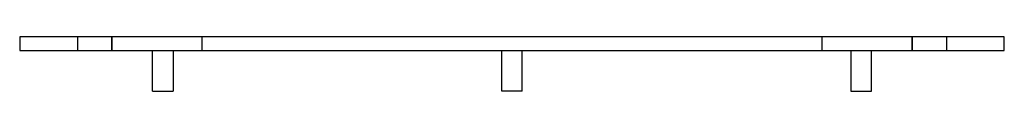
# Model space of a CAD drawing. Header units: millimetres. Extents: x -144 to 144, y -16 to 0.
import ezdxf

# ---------------------------------------------------------------- set-up
doc = ezdxf.new("R2010")
doc.units = ezdxf.units.MM
doc.layers.add('HIDDEN', color=7, linetype='Continuous')
doc.layers.add('THICK', color=7, linetype='Continuous')

msp = doc.modelspace()

# ---------------------------------------------------------------- linework, layer by layer
at = {"layer": 'HIDDEN'}
for p, q in [((-144.5, 0), (-144.5, 0)), ((-127.5, 0), (-127.5, -4)), ((-127.5, 0), (-127.5, -4)), ((-117.5, -4), (-117.5, 0)), ((-117.5, 0), (-117.5, -4)), ((-91, 0), (-91, -4)), ((91, -4), (91, 0)), ((117.5, -4), (117.5, 0)), ((117.5, 0), (117.5, -4)), ((127.5, 0), (127.5, -4)), ((127.5, 0), (127.5, -4)), ((144.5, 0), (144.5, 0)), ((-144.5, -4), (-144.5, -4)), ((144.5, -4), (144.5, -4))]:
    msp.add_line(p, q, dxfattribs=at)
at = {"layer": 'THICK'}
for p, q in [((-144.5, 0), (-144.5, -4)), ((144.5, 0), (-144.5, 0)), ((144.5, -4), (144.5, 0)), ((-144.5, -4), (144.5, -4)), ((-105.5, -16), (-105.5, -4)), ((-99.5, -4), (-99.5, -16)), ((-3, -16), (-3, -4)), ((3, -16), (3, -4)), ((99.5, -4), (99.5, -16)), ((105.5, -16), (105.5, -4)), ((-105.5, -16), (-99.5, -16)), ((0, -16), (-3, -16)), ((3, -16), (0, -16)), ((99.5, -16), (105.5, -16))]:
    msp.add_line(p, q, dxfattribs=at)

doc.saveas('drawing.dxf')
